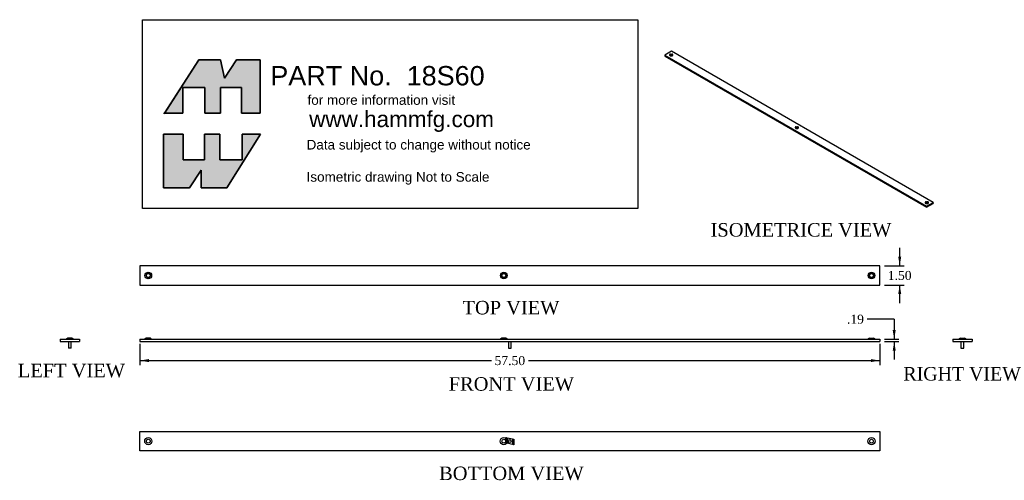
# Model space of a CAD drawing. Header units: inches. Extents: x 1 to 77.5, y 25.6 to 61.4.
import ezdxf
from ezdxf.enums import TextEntityAlignment as Align

# ---------------------------------------------------------------- set-up
doc = ezdxf.new("R2010")
doc.units = ezdxf.units.IN
doc.header["$MEASUREMENT"] = 0
doc.layers.get('0').update_dxf_attribs({"linetype": 'CONTINUOUS'})
for name, color, linetype in [('COM55735-4', 7, 'CONTINUOUS'), ('DEFAULT', 7, 'CONTINUOUS'), ('NTS16697', 7, 'CONTINUOUS'), ('SCS19061', 7, 'CONTINUOUS')]:
    doc.layers.add(name, color=color, linetype=linetype)
doc.styles.add('SEACAD_ARIAL_TTF', font='arial.ttf')
doc.styles.add('SEACAD_TIMES_TTF', font='times.ttf')

# ---------------------------------------------------------------- blocks, each defined once
blk = doc.blocks.new('GDIMGGROUP')
at = {"layer": 'DEFAULT', "linetype": 'Continuous'}
for points in [[(69.501, 42.974), (69.267, 42.974), (69.384, 42.274)], [(69.501, 40.074), (69.384, 40.774), (69.267, 40.074)]]:
    blk.add_hatch(color=7, dxfattribs=at).paths.add_polyline_path(points)
at = {"layer": 'DEFAULT', "color": 7, "linetype": 'Continuous'}
for p, q in [((69.384, 42.274), (69.384, 43.674)), ((68.194, 42.274), (69.734, 42.274)), ((68.194, 40.774), (69.734, 40.774)), ((69.384, 39.374), (69.384, 40.774))]:
    blk.add_line(p, q, dxfattribs=at)
at = {"layer": 'DEFAULT', "color": 7, "linetype": 'Continuous', "style": 'SEACAD_TIMES_TTF'}
blk.add_text('1.50', height=0.7, dxfattribs=at).set_placement((68.455, 41.874), align=Align.TOP_LEFT)
blk = doc.blocks.new('GDIMGGROUP1')
at = {"layer": 'DEFAULT', "linetype": 'Continuous'}
for points in [[(11.044, 34.797), (11.044, 35.03), (10.344, 34.914)], [(67.144, 34.797), (67.844, 34.914), (67.144, 35.03)]]:
    blk.add_hatch(color=7, dxfattribs=at).paths.add_polyline_path(points)
at = {"layer": 'DEFAULT', "color": 7, "linetype": 'Continuous'}
for p, q in [((10.344, 36.225), (10.344, 34.564)), ((67.844, 36.225), (67.844, 34.564)), ((10.344, 34.914), (37.655, 34.914)), ((40.534, 34.914), (67.844, 34.914))]:
    blk.add_line(p, q, dxfattribs=at)
at = {"layer": 'DEFAULT', "color": 7, "linetype": 'Continuous', "style": 'SEACAD_TIMES_TTF'}
blk.add_text('57.50', height=0.7, dxfattribs=at).set_placement((37.9, 35.264), align=Align.TOP_LEFT)
blk = doc.blocks.new('GDIMGGROUP2')
at = {"layer": 'DEFAULT', "linetype": 'Continuous'}
for points in [[(69.072, 37.275), (68.839, 37.275), (68.955, 36.575)], [(69.072, 35.687), (68.955, 36.387), (68.839, 35.687)]]:
    blk.add_hatch(color=7, dxfattribs=at).paths.add_polyline_path(points)
at = {"layer": 'DEFAULT', "color": 7, "linetype": 'Continuous'}
for p, q in [((68.955, 38.128), (66.855, 38.128)), ((68.955, 38.128), (68.955, 36.575)), ((68.194, 36.575), (69.305, 36.575)), ((68.194, 36.387), (69.305, 36.387)), ((68.955, 36.387), (68.955, 34.987))]:
    blk.add_line(p, q, dxfattribs=at)
at = {"layer": 'DEFAULT', "color": 7, "linetype": 'Continuous', "style": 'SEACAD_TIMES_TTF'}
blk.add_text('.19', height=0.7, dxfattribs=at).set_placement((65.283, 38.478), align=Align.TOP_LEFT)

msp = doc.modelspace()

# ---------------------------------------------------------------- hatches: boundary and pattern name
at = {"layer": 'DEFAULT', "linetype": 'Continuous'}
for points in [[(16.618, 58.277), (14.926, 58.277), (12.255, 54.121), (13.684, 54.121), (13.684, 56.113), (15.397, 56.113), (15.397, 54.121), (16.597, 54.121), (16.597, 56.113), (18.246, 56.113), (18.246, 54.121), (19.681, 54.121), (19.681, 58.277), (17.861, 58.277), (16.918, 56.842)], [(15.355, 50.502), (13.705, 50.502), (13.705, 52.494), (12.185, 52.494), (12.185, 48.338), (14.198, 48.338), (15.098, 49.688), (15.098, 48.338), (17.111, 48.338), (19.724, 52.494), (18.289, 52.494), (18.289, 50.502), (16.554, 50.502), (16.554, 52.494), (15.355, 52.494)]]:
    msp.add_hatch(color=7, dxfattribs=at).paths.add_polyline_path(points)

# ---------------------------------------------------------------- linework, layer by layer
at = {"layer": 'COM55735-4', "color": 7, "linetype": 'Continuous'}
for p, q in [((51.659, 58.934), (51.129, 58.628)), ((71.988, 47.197), (51.659, 58.934)), ((51.129, 58.628), (71.458, 46.891)), ((51.129, 58.628), (51.129, 58.551)), ((51.129, 58.551), (71.458, 46.814)), ((51.582, 58.72), (51.556, 58.71)), ((51.696, 58.71), (51.67, 58.72)), ((61.349, 53.081), (61.323, 53.071)), ((61.463, 53.071), (61.436, 53.081)), ((71.448, 47.251), (71.421, 47.241)), ((71.458, 46.891), (71.988, 47.197)), ((71.458, 46.814), (71.988, 47.12)), ((71.458, 46.891), (71.458, 46.814)), ((71.561, 47.241), (71.535, 47.251)), ((71.988, 47.197), (71.988, 47.12)), ((67.844, 42.274), (10.344, 42.274)), ((10.344, 42.274), (10.344, 40.774)), ((67.844, 40.774), (67.844, 42.274)), ((10.344, 40.774), (67.844, 40.774)), ((4.155, 36.575), (5.655, 36.575)), ((4.155, 36.575), (4.155, 36.387)), ((4.155, 36.387), (5.655, 36.387)), ((4.743, 36.657), (4.645, 36.575)), ((5.068, 36.657), (4.743, 36.657)), ((5.165, 36.575), (5.068, 36.657)), ((5.655, 36.575), (5.655, 36.387)), ((10.344, 36.575), (67.844, 36.575)), ((10.344, 36.575), (10.344, 36.387)), ((10.344, 36.387), (67.844, 36.387)), ((10.838, 36.657), (10.74, 36.575)), ((11.163, 36.657), (10.838, 36.657)), ((11.26, 36.575), (11.163, 36.657)), ((38.463, 36.657), (38.365, 36.575)), ((38.788, 36.657), (38.463, 36.657)), ((38.885, 36.575), (38.788, 36.657)), ((67.026, 36.657), (66.928, 36.575)), ((67.026, 36.657), (67.351, 36.657)), ((67.448, 36.575), (67.351, 36.657)), ((67.844, 36.575), (67.844, 36.387)), ((73.506, 36.575), (75.006, 36.575)), ((73.506, 36.575), (73.506, 36.387)), ((73.506, 36.387), (75.006, 36.387)), ((74.094, 36.657), (73.996, 36.575)), ((74.094, 36.657), (74.419, 36.657)), ((74.516, 36.575), (74.419, 36.657)), ((75.006, 36.575), (75.006, 36.387)), ((10.344, 29.412), (67.844, 29.412)), ((10.344, 27.912), (10.344, 29.412)), ((67.844, 29.412), (67.844, 27.912)), ((67.844, 27.912), (10.344, 27.912))]:
    msp.add_line(p, q, dxfattribs=at)
for centre, radius in [((11, 41.524), 0.26), ((11, 41.524), 0.162), ((11, 41.524), 0.148), ((38.625, 41.524), 0.26), ((38.625, 41.524), 0.162), ((38.625, 41.524), 0.148), ((67.188, 41.524), 0.26), ((67.188, 41.524), 0.162), ((67.188, 41.524), 0.148), ((11, 28.662), 0.281), ((11, 28.662), 0.148), ((38.625, 28.662), 0.281), ((38.625, 28.662), 0.148), ((67.188, 28.662), 0.281), ((67.188, 28.662), 0.148)]:
    msp.add_circle(centre, radius, dxfattribs=at)
for centre, major_axis in [((51.626, 58.681), (0.0811, 0)), ((51.626, 58.681), (-0.074, 0)), ((61.393, 53.042), (-0.0811, 0)), ((61.393, 53.042), (-0.074, 0)), ((71.491, 47.211), (-0.0811, 0)), ((71.491, 47.211), (-0.074, 0))]:
    msp.add_ellipse(centre, major_axis=major_axis, ratio=0.57735, dxfattribs=at)
for points in [[(51.556, 58.71), (51.371, 58.642), (51.563, 58.581), (51.756, 58.52), (51.756, 58.647)], [(61.263, 53.008), (61.263, 52.881), (61.455, 52.942), (61.648, 53.003), (61.463, 53.071)], [(71.361, 47.178), (71.361, 47.051), (71.554, 47.112), (71.746, 47.173), (71.561, 47.241)]]:
    msp.add_rational_spline(points, [1, 0.50969466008, 1, 0.50969466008, 1], degree=2, knots=[0, 0, 0, 0.5, 0.5, 1, 1, 1], dxfattribs=at)
for points, weights in [([(51.687, 58.657), (51.626, 58.709), (51.565, 58.657)], [1, 0.559001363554, 1]), ([(51.672, 58.647), (51.626, 58.656), (51.58, 58.647)], [1, 0.945311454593, 1]), ([(51.756, 58.647), (51.756, 58.688), (51.696, 58.71)], [1, 0.877037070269, 1]), ([(61.323, 53.071), (61.263, 53.049), (61.263, 53.008)], [1, 0.877037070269, 1]), ([(61.454, 53.018), (61.393, 53.07), (61.331, 53.018)], [1, 0.559001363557, 1]), ([(61.439, 53.008), (61.393, 53.017), (61.347, 53.008)], [1, 0.945311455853, 1]), ([(71.421, 47.241), (71.361, 47.219), (71.361, 47.178)], [1, 0.877037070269, 1]), ([(71.553, 47.187), (71.491, 47.24), (71.43, 47.187)], [1, 0.559001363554, 1]), ([(71.537, 47.178), (71.491, 47.187), (71.446, 47.178)], [1, 0.945311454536, 1])]:
    msp.add_rational_spline(points, weights, degree=2, dxfattribs=at)
at = {"layer": 'DEFAULT', "color": 7, "linetype": 'Continuous'}
for p, q in [((10.552, 61.38), (49.038, 61.38)), ((10.552, 46.719), (10.552, 61.38)), ((49.038, 61.38), (49.038, 46.719)), ((14.926, 58.277), (12.227, 54.079)), ((16.618, 58.277), (14.926, 58.277)), ((16.918, 56.842), (16.618, 58.277)), ((17.861, 58.277), (16.918, 56.842)), ((19.681, 58.277), (17.861, 58.277)), ((19.681, 54.121), (19.681, 58.277)), ((13.684, 56.113), (15.397, 56.113)), ((13.684, 54.121), (13.684, 56.113)), ((15.397, 56.113), (15.397, 54.121)), ((16.597, 56.113), (18.246, 56.113)), ((16.597, 54.121), (16.597, 56.113)), ((18.246, 56.113), (18.246, 54.121)), ((12.185, 54.121), (13.684, 54.121)), ((15.397, 54.121), (16.597, 54.121)), ((18.246, 54.121), (19.681, 54.121)), ((12.185, 52.494), (13.705, 52.494)), ((12.185, 48.338), (12.185, 52.494)), ((13.705, 52.494), (13.705, 50.502)), ((15.355, 52.494), (16.554, 52.494)), ((15.355, 50.502), (15.355, 52.494)), ((16.554, 52.494), (16.554, 50.502)), ((19.724, 52.494), (17.111, 48.338)), ((18.289, 52.494), (19.724, 52.494)), ((18.289, 50.502), (18.289, 52.494)), ((13.705, 50.502), (15.355, 50.502)), ((16.554, 50.502), (18.289, 50.502)), ((15.098, 49.688), (14.198, 48.338)), ((15.098, 48.338), (15.098, 49.688)), ((14.198, 48.338), (12.185, 48.338)), ((17.111, 48.338), (15.098, 48.338)), ((49.038, 46.719), (10.552, 46.719))]:
    msp.add_line(p, q, dxfattribs=at)
for points in [[(16.618, 58.277), (16.918, 56.842), (17.861, 58.277), (19.681, 58.277), (19.681, 54.121), (18.246, 54.121), (18.246, 56.113), (16.597, 56.113), (16.597, 54.121), (15.397, 54.121), (15.397, 56.113), (13.684, 56.113), (13.684, 54.121), (12.255, 54.121), (14.926, 58.277), (16.618, 58.277)], [(16.618, 58.277), (16.918, 56.842), (17.861, 58.277), (19.681, 58.277), (19.681, 54.121), (18.246, 54.121), (18.246, 56.113), (16.597, 56.113), (16.597, 54.121), (15.397, 54.121), (15.397, 56.113), (13.684, 56.113), (13.684, 54.121), (12.255, 54.121), (14.926, 58.277), (16.618, 58.277)], [(16.618, 58.277), (16.918, 56.842), (17.861, 58.277), (19.681, 58.277), (19.681, 54.121), (18.246, 54.121), (18.246, 56.113), (16.597, 56.113), (16.597, 54.121), (15.397, 54.121), (15.397, 56.113), (13.684, 56.113), (13.684, 54.121), (12.255, 54.121), (14.926, 58.277), (16.618, 58.277)], [(16.618, 58.277), (16.918, 56.842), (17.861, 58.277), (19.681, 58.277), (19.681, 54.121), (18.246, 54.121), (18.246, 56.113), (16.597, 56.113), (16.597, 54.121), (15.397, 54.121), (15.397, 56.113), (13.684, 56.113), (13.684, 54.121), (12.255, 54.121), (14.926, 58.277), (16.618, 58.277)], [(16.618, 58.277), (16.918, 56.842), (17.861, 58.277), (19.681, 58.277), (19.681, 54.121), (18.246, 54.121), (18.246, 56.113), (16.597, 56.113), (16.597, 54.121), (15.397, 54.121), (15.397, 56.113), (13.684, 56.113), (13.684, 54.121), (12.255, 54.121), (14.926, 58.277), (16.618, 58.277)], [(15.355, 50.502), (13.705, 50.502), (13.705, 52.494), (12.185, 52.494), (12.185, 48.338), (14.198, 48.338), (15.098, 49.688), (15.098, 48.338), (17.111, 48.338), (19.724, 52.494), (18.289, 52.494), (18.289, 50.502), (16.554, 50.502), (16.554, 52.494), (15.355, 52.494), (15.355, 50.502)], [(15.355, 50.502), (13.705, 50.502), (13.705, 52.494), (12.185, 52.494), (12.185, 48.338), (14.198, 48.338), (15.098, 49.688), (15.098, 48.338), (17.111, 48.338), (19.724, 52.494), (18.289, 52.494), (18.289, 50.502), (16.554, 50.502), (16.554, 52.494), (15.355, 52.494), (15.355, 50.502)], [(15.355, 50.502), (13.705, 50.502), (13.705, 52.494), (12.185, 52.494), (12.185, 48.338), (14.198, 48.338), (15.098, 49.688), (15.098, 48.338), (17.111, 48.338), (19.724, 52.494), (18.289, 52.494), (18.289, 50.502), (16.554, 50.502), (16.554, 52.494), (15.355, 52.494), (15.355, 50.502)], [(15.355, 50.502), (13.705, 50.502), (13.705, 52.494), (12.185, 52.494), (12.185, 48.338), (14.198, 48.338), (15.098, 49.688), (15.098, 48.338), (17.111, 48.338), (19.724, 52.494), (18.289, 52.494), (18.289, 50.502), (16.554, 50.502), (16.554, 52.494), (15.355, 52.494), (15.355, 50.502)], [(15.355, 50.502), (13.705, 50.502), (13.705, 52.494), (12.185, 52.494), (12.185, 48.338), (14.198, 48.338), (15.098, 49.688), (15.098, 48.338), (17.111, 48.338), (19.724, 52.494), (18.289, 52.494), (18.289, 50.502), (16.554, 50.502), (16.554, 52.494), (15.355, 52.494), (15.355, 50.502)]]:
    msp.add_lwpolyline(points, dxfattribs=at)
for points in [[(16.618, 58.277), (14.926, 58.277), (12.255, 54.121), (13.684, 54.121), (13.684, 56.113), (15.397, 56.113), (15.397, 54.121), (16.597, 54.121), (16.597, 56.113), (18.246, 56.113), (18.246, 54.121), (19.681, 54.121), (19.681, 58.277), (17.861, 58.277), (16.918, 56.842), (16.618, 58.277)], [(15.355, 50.502), (15.355, 52.494), (16.554, 52.494), (16.554, 50.502), (18.289, 50.502), (18.289, 52.494), (19.724, 52.494), (17.111, 48.338), (15.098, 48.338), (15.098, 49.688), (14.198, 48.338), (12.185, 48.338), (12.185, 52.494), (13.705, 52.494), (13.705, 50.502), (15.355, 50.502)]]:
    msp.add_lwpolyline(points, close=True, dxfattribs=at)
at = {"layer": 'NTS16697', "color": 7, "linetype": 'Continuous'}
for p, q in [((38.791, 28.954), (38.821, 28.947)), ((38.791, 28.517), (38.791, 28.954)), ((38.821, 28.51), (38.791, 28.517)), ((38.821, 28.51), (38.821, 28.947)), ((38.901, 28.927), (39.288, 28.834)), ((38.901, 28.927), (38.901, 28.49)), ((39.288, 28.397), (38.901, 28.49)), ((39.288, 28.834), (39.288, 28.397)), ((39.368, 28.815), (39.398, 28.807)), ((39.368, 28.377), (39.368, 28.815)), ((39.398, 28.37), (39.368, 28.377)), ((39.398, 28.807), (39.398, 28.37))]:
    msp.add_line(p, q, dxfattribs=at)
at = {"layer": 'SCS19061', "color": 7, "linetype": 'Continuous'}
for p, q in [((4.793, 36.387), (4.793, 35.887)), ((5.017, 35.887), (5.017, 36.387)), ((38.982, 36.387), (38.982, 35.887)), ((39.206, 35.887), (39.206, 36.387)), ((74.144, 36.387), (74.144, 35.887)), ((74.368, 35.887), (74.368, 36.387)), ((5.017, 35.887), (4.793, 35.887)), ((38.982, 35.887), (39.206, 35.887)), ((74.144, 35.887), (74.368, 35.887))]:
    msp.add_line(p, q, dxfattribs=at)
msp.add_circle((39.094, 28.662), 0.112, dxfattribs=at)

# ---------------------------------------------------------------- block references
at = {"layer": 'DEFAULT'}
for name in ['GDIMGGROUP', 'GDIMGGROUP2', 'GDIMGGROUP1']:
    msp.add_blockref(name, (0, 0), dxfattribs=at)

# ---------------------------------------------------------------- texts
at = {"color": 2, "linetype": 'Continuous', "style": 'SEACAD_TIMES_TTF'}
for s, p in [('ISOMETRICE VIEW', (54.691, 45.589)), ('TOP VIEW', (35.412, 39.549)), ('LEFT VIEW', (0.862, 34.662)), ('RIGHT VIEW', (69.666, 34.412)), ('FRONT VIEW', (34.342, 33.625)), ('BOTTOM VIEW', (33.596, 26.687))]:
    msp.add_text(s, height=1.05, dxfattribs=at).set_placement(p, align=Align.TOP_LEFT)
at = {"layer": 'DEFAULT', "color": 7, "linetype": 'Continuous', "style": 'SEACAD_ARIAL_TTF'}
for s, height, p in [('PART No.  18S60', 1.5, (20.48, 57.782)), ('for more information visit', 0.75, (23.369, 55.521)), ('www.hammfg.com', 1.25, (23.499, 54.291)), ('Data subject to change without notice', 0.75, (23.298, 52.051)), ('Isometric drawing Not to Scale', 0.75, (23.298, 49.551))]:
    msp.add_text(s, height=height, dxfattribs=at).set_placement(p, align=Align.TOP_LEFT)

doc.saveas('drawing.dxf')
